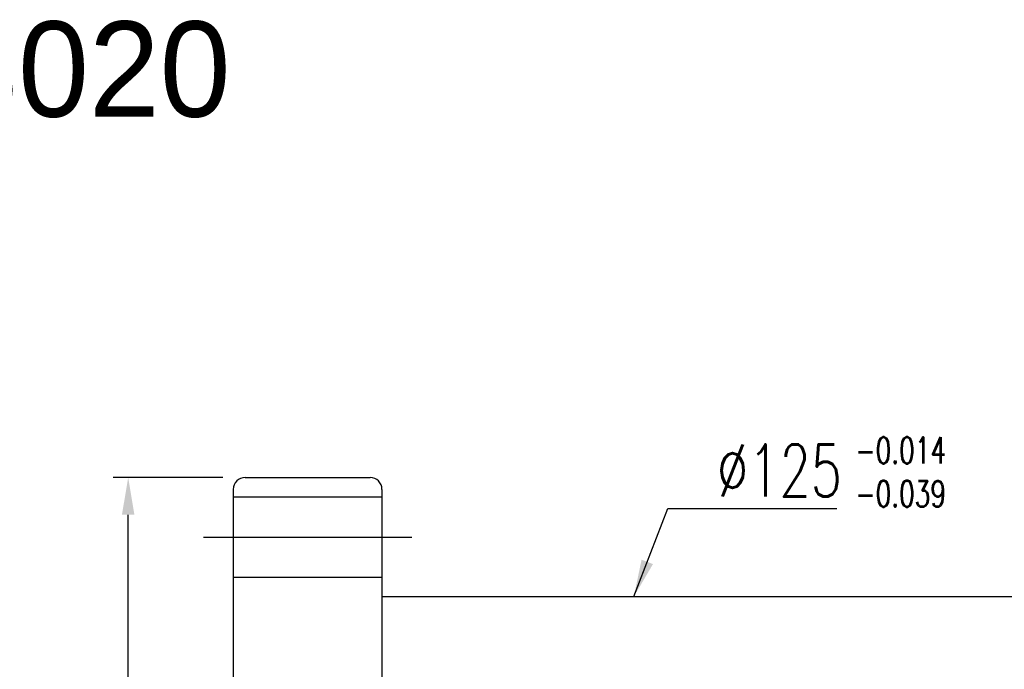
# Model space of a CAD drawing. Extents: x 23 to 3685, y 148 to 1307.
# Tile 59 of 60: x 304 to 469, y 319 to 428. Entities that reach past the tile are written whole.
import ezdxf

# ---------------------------------------------------------------- set-up
doc = ezdxf.new("R2010")
doc.units = 0
doc.header["$LTSCALE"] = 7
doc.header["$MEASUREMENT"] = 0
doc.header["$PDMODE"] = 1
doc.layers.get('DEFPOINTS').update_dxf_attribs({"linetype": 'CONTINUOUS'})
doc.layers.add('DIM', color=4, linetype='CONTINUOUS')
doc.styles.add('DIM-7', font='SIMPLEX.shx', dxfattribs={"width": 0.7, "bigfont": 'chineset.shx'})
doc.dimstyles.new('CNS', dxfattribs={"dimtxt": 3.5, "dimasz": 2.5, "dimexe": 1, "dimexo": 1.5, "dimgap": 0.09, "dimtad": 0, "dimdsep": 46, "dimtxsty": 'DIM-7', "dimcen": 0.09, "dimclrd": 1, "dimclre": 1, "dimclrt": 4, "dimadec": 0, "dimazin": 0, "dimtfac": 1, "dimtix": 1, "dimtmove": 2, "dimatfit": 3, "dimfxl": 1, "dimtvp": 0.971429, "dimtolj": 1, "dimarcsym": 0})

# ---------------------------------------------------------------- blocks, each defined once
blk = doc.blocks.new('*D6')
at = {"layer": 'DEFPOINTS', "color": 0, "transparency": 16777216}
for p in [(321.77, 351.39), (341.41, 351.39), (341.41, 186.39)]:
    blk.add_point(p, dxfattribs=at)
at = {"layer": 'DIM', "color": 7, "lineweight": -2, "transparency": 16777216}
for p, q in [((337.66, 351.39), (319.27, 351.39)), ((321.77, 192.64), (321.77, 345.14)), ((337.66, 186.39), (319.27, 186.39))]:
    blk.add_line(p, q, dxfattribs=at)
at = {"layer": 'DIM', "color": 7, "transparency": 16777216}
for points in [[(320.72, 345.14), (322.81, 345.14), (321.77, 351.39)], [(320.72, 192.64), (322.81, 192.64), (321.77, 186.39)]]:
    blk.add_solid(points, dxfattribs=at)
at = {"layer": 'DIM', "color": 7, "transparency": 16777216, "insert": (315.39, 268.89), "char_height": 8.75, "attachment_point": 5, "rotation": 90, "style": 'DIM-7'}
blk.add_mtext('\\A1;%%C165', dxfattribs=at)

msp = doc.modelspace()

# ---------------------------------------------------------------- linework, layer by layer
at = {"layer": 'DIM', "color": 7}
for p, q in [((341.409, 351.386), (362.409, 351.386)), ((339.409, 349.386), (339.409, 188.386)), ((364.409, 349.386), (364.409, 188.386)), ((339.409, 348.136), (364.409, 348.136)), ((334.409, 341.386), (369.409, 341.386)), ((339.409, 334.636), (364.409, 334.636)), ((364.409, 331.386), (488.409, 331.386))]:
    msp.add_line(p, q, dxfattribs=at)
for centre, start, end in [((341.409, 349.386), 90, 180), ((362.409, 349.386), 0, 90)]:
    msp.add_arc(centre, 2, start, end, dxfattribs=at)

# ---------------------------------------------------------------- texts
msp.add_text('DFU08020', height=16, dxfattribs=at).set_placement((235.5, 411.944))
at = {"layer": 'DIM', "color": 7, "insert": (443.944, 358.133), "char_height": 4.375, "width": 61.10042, "attachment_point": 1, "style": 'DIM-7'}
msp.add_mtext('-0.014\\P-0.039', dxfattribs=at)
at = {"layer": 'DIM', "color": 7, "insert": (420.695, 348.177), "char_height": 8.75, "attachment_point": 7, "style": 'DIM-7'}
msp.add_mtext('\\A1;%%C125', dxfattribs=at)

# ---------------------------------------------------------------- dimensions: what is measured, and where the dimension line sits
at = {"layer": 'DIM', "color": 7}
dim = msp.add_linear_dim(base=(321.766, 351.386), p1=(341.409, 186.386), p2=(341.409, 351.386), angle=90, text='%%C<>', dimstyle='CNS', override={"dimscale": 2.5, "dimgap": 0.8, "dimtad": 1, "dimclrd": 7, "dimclre": 7, "dimclrt": 7, "dimtmove": 0}, dxfattribs=at)
dim.commit()
dim.dimension.update_dxf_attribs({"geometry": '*D6', "text_midpoint": (315.391, 268.886)})

# ---------------------------------------------------------------- leaders
at = {"layer": 'DIM', "color": 7, "annotation_type": 0, "has_hookline": 1, "hookline_direction": 0, "text_width": 20.125}
msp.add_leader([(406.731, 331.386), (412.445, 346.177), (418.695, 346.177)], dimstyle='CNS', override={"dimscale": 2.5, "dimgap": 0.8, "dimtad": 1, "dimclrd": 7, "dimclre": 7, "dimclrt": 7, "dimtmove": 0}, dxfattribs=at)

doc.saveas('drawing.dxf')
